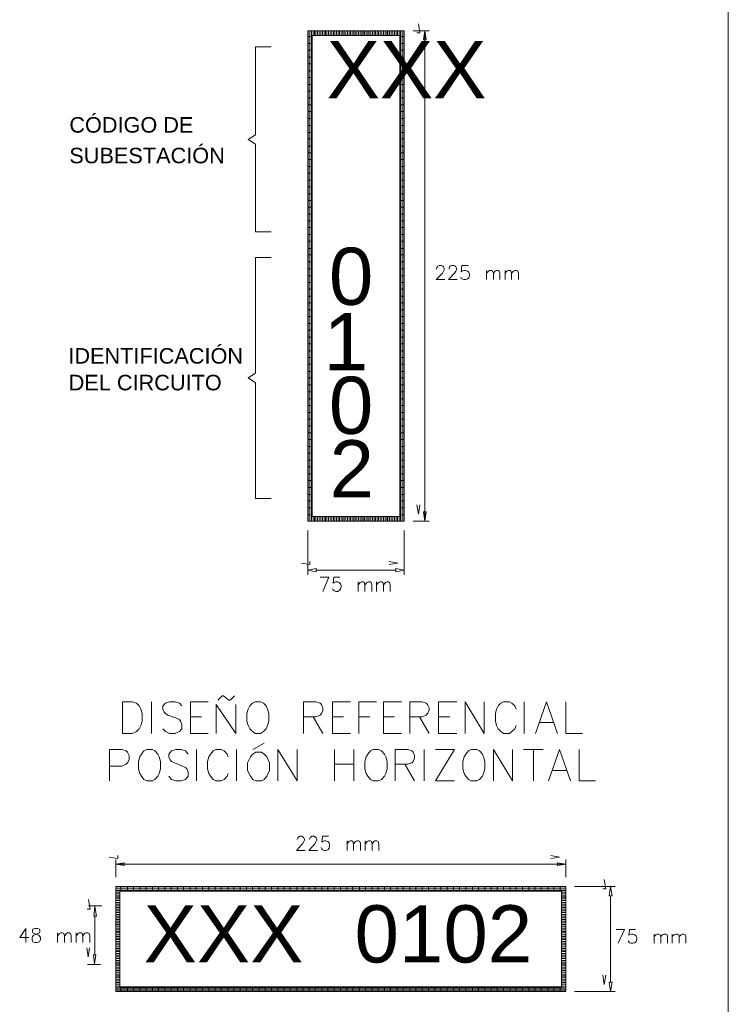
# Model space of a CAD drawing. Header units: millimetres. Extents: x 10 to 175, y 5 to 255.
# Tile 8 of 11: x 92 to 150, y 114 to 194. Entities that reach past the tile are written whole.
import ezdxf

# ---------------------------------------------------------------- set-up
doc = ezdxf.new("R2010")
doc.units = ezdxf.units.MM
doc.layers.add('DGE_SIMBOLOS', color=7, linetype='Continuous', lineweight=0)
doc.layers.add('DGE_TEXTOS', color=7, linetype='Continuous', lineweight=0)
doc.styles.add('DGE_ARIAL', font='arial.ttf')

msp = doc.modelspace()

# ---------------------------------------------------------------- linework, layer by layer
at = {"layer": 'DGE_SIMBOLOS'}
for points in [[(149.537, 246.0718), (149.537, 36.3991)], [(115.5125, 192.9659), (115.5125, 153.3008)], [(123.3104, 192.9659), (115.5125, 192.9659)], [(115.5386, 192.9659), (115.5386, 163.7402), (115.5386, 153.3008)], [(115.6701, 192.9659), (115.6701, 163.7402), (115.6701, 153.3008)], [(115.8012, 192.9659), (115.8012, 163.7402), (115.8012, 153.3008)], [(115.9327, 192.9659), (115.9327, 192.5904)], [(116.0631, 192.9659), (116.0631, 192.5904)], [(116.1682, 192.9659), (116.1682, 192.5904)], [(116.2996, 192.9659), (116.2996, 192.5904)], [(116.4308, 192.9659), (116.4308, 192.5904)], [(116.5623, 192.9659), (116.5623, 192.5904)], [(116.6934, 192.9659), (116.6934, 192.5904)], [(116.8249, 192.9659), (116.8249, 192.5904)], [(116.9299, 192.9659), (116.9299, 192.5904)], [(117.0614, 192.9659), (117.0614, 192.5904)], [(117.1925, 192.9659), (117.1925, 192.5904)], [(117.324, 192.9659), (117.324, 192.5904)], [(117.4551, 192.9659), (117.4551, 192.5904)], [(117.5866, 192.9659), (117.5866, 192.5904)], [(117.6916, 192.9659), (117.6916, 192.5904)], [(117.8231, 192.9659), (117.8231, 192.5904)], [(117.9542, 192.9659), (117.9542, 192.5904)], [(118.0857, 192.9659), (118.0857, 192.5904)], [(118.2162, 192.9659), (118.2162, 192.5904)], [(118.3473, 192.9659), (118.3473, 192.5904)], [(118.4527, 192.9659), (118.4527, 192.5904)], [(118.5838, 192.9659), (118.5838, 192.5904)], [(118.7153, 192.9659), (118.7153, 192.5904)], [(118.8464, 192.9659), (118.8464, 192.5904)], [(118.9779, 192.9659), (118.9779, 192.5904)], [(119.1094, 192.9659), (119.1094, 192.5904)], [(119.2405, 192.9659), (119.2405, 192.5904)], [(119.3456, 192.9659), (119.3456, 192.5904)], [(119.477, 192.9659), (119.477, 192.5904)], [(119.6085, 192.9659), (119.6085, 192.5904)], [(119.7396, 192.9659), (119.7396, 192.5904)], [(119.8711, 192.9659), (119.8711, 192.5904)], [(120.0026, 192.9659), (120.0026, 192.5904)], [(120.1076, 192.9659), (120.1076, 192.5904)], [(120.2388, 192.9659), (120.2388, 192.5904)], [(120.3692, 192.9659), (120.3692, 192.5904)], [(120.4743, 192.9659), (120.4743, 192.5904)], [(120.6057, 192.9659), (120.6057, 192.5904)], [(120.7369, 192.9659), (120.7369, 192.5904)], [(120.8683, 192.9659), (120.8683, 192.5904)], [(120.9995, 192.9659), (120.9995, 192.5904)], [(121.131, 192.9659), (121.131, 192.5904)], [(121.236, 192.9659), (121.236, 192.5904)], [(121.3675, 192.9659), (121.3675, 192.5904)], [(121.4986, 192.9659), (121.4986, 192.5904)], [(121.6301, 192.9659), (121.6301, 192.5904)], [(121.7615, 192.9659), (121.7615, 192.5904)], [(121.8927, 192.9659), (121.8927, 192.5904)], [(121.9977, 192.9659), (121.9977, 192.5904)], [(122.1292, 192.9659), (122.1292, 192.5904)], [(122.2607, 192.9659), (122.2607, 192.5904)], [(122.3918, 192.9659), (122.3918, 192.5904)], [(122.5223, 192.9659), (122.5223, 192.5904)], [(122.6537, 192.9659), (122.6537, 192.5904)], [(122.7588, 192.9659), (122.7588, 192.5904)], [(122.8899, 192.9659), (122.8899, 192.5904)], [(123.0214, 192.9659), (123.0214, 153.3008)], [(123.1529, 192.9659), (123.1529, 153.3008)], [(123.284, 192.9659), (123.284, 153.3008)], [(123.3104, 192.9659), (123.3104, 153.3008)], [(124.0237, 192.9659), (125.3374, 192.9659)], [(124.3394, 192.7955), (124.5704, 192.7955), (124.4653, 193.5356)], [(124.9904, 192.9659), (124.9904, 153.3008)], [(115.5125, 192.5108), (115.8537, 192.5108)], [(115.8537, 192.5904), (115.8537, 153.6763)], [(122.9689, 192.5904), (115.8537, 192.5904)], [(122.9689, 192.5904), (122.9689, 153.6763)], [(122.9689, 192.5108), (123.3104, 192.5108)], [(111.285, 191.6579), (111.285, 184.5504)], [(111.285, 191.6579), (112.5449, 191.6579)], [(115.5125, 191.9421), (115.8537, 191.9421)], [(115.5125, 191.3964), (115.8537, 191.3964)], [(122.9689, 191.9421), (123.3104, 191.9421)], [(122.9689, 191.3964), (123.3104, 191.3964)], [(115.5125, 190.828), (115.8537, 190.828)], [(122.9689, 190.828), (123.3104, 190.828)], [(115.5125, 190.2934), (115.8537, 190.2934)], [(115.5125, 189.7246), (115.8537, 189.7246)], [(122.9689, 190.2934), (123.3104, 190.2934)], [(122.9689, 189.7246), (123.3104, 189.7246)], [(115.5125, 189.1789), (115.8537, 189.1789)], [(122.9689, 189.1789), (123.3104, 189.1789)], [(115.5125, 188.6102), (115.8537, 188.6102)], [(115.5125, 188.0759), (115.8537, 188.0759)], [(122.9689, 188.6102), (123.3104, 188.6102)], [(122.9689, 188.0759), (123.3104, 188.0759)], [(115.5125, 187.5302), (115.8537, 187.5302)], [(122.9689, 187.5302), (123.3104, 187.5302)], [(115.5125, 186.9615), (115.8537, 186.9615)], [(115.5125, 186.4268), (115.8537, 186.4268)], [(122.9689, 186.9615), (123.3104, 186.9615)], [(122.9689, 186.4268), (123.3104, 186.4268)], [(115.5125, 185.8584), (115.8537, 185.8584)], [(122.9689, 185.8584), (123.3104, 185.8584)], [(115.5125, 185.3124), (115.8537, 185.3124)], [(122.9689, 185.3124), (123.3104, 185.3124)], [(110.6809, 184.1752), (111.285, 184.5504)], [(110.6809, 184.1752), (111.285, 183.777)], [(115.5125, 184.744), (115.8537, 184.744)], [(115.5125, 184.2093), (115.8537, 184.2093)], [(122.9689, 184.744), (123.3104, 184.744)], [(122.9689, 184.2093), (123.3104, 184.2093)], [(111.285, 183.777), (111.285, 176.704)], [(115.5125, 183.6406), (115.8537, 183.6406)], [(122.9689, 183.6406), (123.3104, 183.6406)], [(115.5125, 183.0949), (115.8537, 183.0949)], [(115.5125, 182.5606), (115.8537, 182.5606)], [(122.9689, 183.0949), (123.3104, 183.0949)], [(122.9689, 182.5606), (123.3104, 182.5606)], [(115.5125, 181.9919), (115.8537, 181.9919)], [(122.9689, 181.9919), (123.3104, 181.9919)], [(115.5125, 181.4462), (115.8537, 181.4462)], [(115.5125, 180.8775), (115.8537, 180.8775)], [(122.9689, 181.4462), (123.3104, 181.4462)], [(122.9689, 180.8775), (123.3104, 180.8775)], [(115.5125, 180.3432), (115.8537, 180.3432)], [(122.9689, 180.3432), (123.3104, 180.3432)], [(115.5125, 179.7744), (115.8537, 179.7744)], [(115.5125, 179.2284), (115.8537, 179.2284)], [(122.9689, 179.7744), (123.3104, 179.7744)], [(122.9689, 179.2284), (123.3104, 179.2284)], [(115.5125, 178.6941), (115.8537, 178.6941)], [(122.9689, 178.6941), (123.3104, 178.6941)], [(115.5125, 178.1253), (115.8537, 178.1253)], [(122.9689, 178.1253), (123.3104, 178.1253)], [(115.5125, 177.5797), (115.8537, 177.5797)], [(115.5125, 177.0454), (115.8537, 177.0454)], [(122.9689, 177.5797), (123.3104, 177.5797)], [(122.9689, 177.0454), (123.3104, 177.0454)], [(111.285, 176.704), (112.5449, 176.704)], [(115.5125, 176.4766), (115.8537, 176.4766)], [(122.9689, 176.4766), (123.3104, 176.4766)], [(115.5125, 175.9306), (115.8537, 175.9306)], [(115.5125, 175.3622), (115.8537, 175.3622)], [(122.9689, 175.9306), (123.3104, 175.9306)], [(122.9689, 175.3622), (123.3104, 175.3622)], [(111.285, 174.6229), (111.285, 165.2752)], [(111.285, 174.6229), (112.5449, 174.6229)], [(115.5125, 174.8276), (115.8537, 174.8276)], [(122.9689, 174.8276), (123.3104, 174.8276)], [(115.5125, 174.2592), (115.8537, 174.2592)], [(115.5125, 173.7131), (115.8537, 173.7131)], [(122.9689, 174.2592), (123.3104, 174.2592)], [(122.9689, 173.7131), (123.3104, 173.7131)], [(125.9362, 173.6904), (125.9362, 173.7472), (126.0097, 173.8609), (126.0412, 173.9178), (126.1463, 173.9746), (126.3252, 173.9746), (126.4302, 173.9178), (126.4827, 173.8609), (126.5352, 173.7472), (126.5352, 173.6336), (126.4827, 173.5199), (126.4092, 173.3494), (125.9046, 172.8374), (126.5878, 172.8374)], [(126.9554, 173.6904), (126.9554, 173.7472), (126.9869, 173.8609), (127.0395, 173.9178), (127.1445, 173.9746), (127.3549, 173.9746), (127.4285, 173.9178), (127.481, 173.8609), (127.5335, 173.7472), (127.5335, 173.6336), (127.481, 173.5199), (127.3759, 173.3494), (126.8819, 172.8374), (127.586, 172.8374)], [(128.4792, 173.9746), (127.9852, 173.9746), (127.9327, 173.463), (127.9852, 173.5199), (128.1427, 173.5767), (128.3007, 173.5767), (128.4267, 173.5199), (128.5317, 173.4289), (128.5843, 173.2584), (128.5843, 173.1447), (128.5317, 172.9742), (128.4267, 172.8943), (128.3007, 172.8374), (128.1427, 172.8374), (127.9852, 172.8943), (127.9327, 172.917), (127.8801, 173.0307)], [(115.5125, 173.1447), (115.8537, 173.1447)], [(122.9689, 173.1447), (123.3104, 173.1447)], [(129.9817, 173.5767), (129.9817, 172.8374)], [(129.9817, 173.3494), (130.1392, 173.5199), (130.2131, 173.5767), (130.3707, 173.5767), (130.4547, 173.5199), (130.5282, 173.3494), (130.5282, 172.8374)], [(130.5282, 173.3494), (130.6648, 173.5199), (130.7698, 173.5767), (130.9274, 173.5767), (131.0009, 173.5199), (131.0535, 173.3494), (131.0535, 172.8374)], [(131.474, 173.5767), (131.474, 172.8374)], [(131.474, 173.3494), (131.6105, 173.5199), (131.7156, 173.5767), (131.8731, 173.5767), (131.9467, 173.5199), (131.9992, 173.3494), (131.9992, 172.8374)], [(131.9992, 173.3494), (132.1571, 173.5199), (132.2621, 173.5767), (132.3987, 173.5767), (132.5037, 173.5199), (132.5562, 173.3494), (132.5562, 172.8374)], [(115.5125, 172.6101), (115.8537, 172.6101)], [(115.5125, 172.0644), (115.8537, 172.0644)], [(122.9689, 172.6101), (123.3104, 172.6101)], [(122.9689, 172.0644), (123.3104, 172.0644)], [(115.5125, 171.4957), (115.8537, 171.4957)], [(122.9689, 171.4957), (123.3104, 171.4957)], [(115.5125, 170.9614), (115.8537, 170.9614)], [(122.9689, 170.9614), (123.3104, 170.9614)], [(115.5125, 170.3926), (115.8537, 170.3926)], [(115.5125, 169.847), (115.8537, 169.847)], [(122.9689, 170.3926), (123.3104, 170.3926)], [(122.9689, 169.847), (123.3104, 169.847)], [(115.5125, 169.2782), (115.8537, 169.2782)], [(122.9689, 169.2782), (123.3104, 169.2782)], [(115.5125, 168.7439), (115.8537, 168.7439)], [(115.5125, 168.1751), (115.8537, 168.1751)], [(122.9689, 168.7439), (123.3104, 168.7439)], [(122.9689, 168.1751), (123.3104, 168.1751)], [(115.5125, 167.6295), (115.8537, 167.6295)], [(122.9689, 167.6295), (123.3104, 167.6295)], [(115.5125, 167.0607), (115.8537, 167.0607)], [(115.5125, 166.5264), (115.8537, 166.5264)], [(122.9689, 167.0607), (123.3104, 167.0607)], [(122.9689, 166.5264), (123.3104, 166.5264)], [(115.5125, 165.9804), (115.8537, 165.9804)], [(122.9689, 165.9804), (123.3104, 165.9804)], [(110.6809, 164.8774), (111.285, 165.2752)], [(110.6809, 164.8774), (111.285, 164.4791)], [(115.5125, 165.4117), (115.8537, 165.4117)], [(115.5125, 164.8774), (115.8537, 164.8774)], [(122.9689, 165.4117), (123.3104, 165.4117)], [(122.9689, 164.8774), (123.3104, 164.8774)], [(111.285, 164.4795), (111.285, 155.1204)], [(115.5125, 164.3086), (115.8537, 164.3086)], [(122.9689, 164.3086), (123.3104, 164.3086)], [(115.5125, 163.7629), (115.8537, 163.7629)], [(122.9689, 163.7629), (123.3104, 163.7629)], [(115.5125, 163.1942), (115.8537, 163.1942)], [(115.5125, 162.6599), (115.8537, 162.6599)], [(122.9689, 163.1942), (123.3104, 163.1942)], [(122.9689, 162.6599), (123.3104, 162.6599)], [(115.5125, 162.0911), (115.8537, 162.0911)], [(122.9689, 162.0911), (123.3104, 162.0911)], [(115.5125, 161.5455), (115.8537, 161.5455)], [(115.5125, 161.0112), (115.8537, 161.0112)], [(122.9689, 161.5455), (123.3104, 161.5455)], [(122.9689, 161.0112), (123.3104, 161.0112)], [(115.5125, 160.4424), (115.8537, 160.4424)], [(122.9689, 160.4424), (123.3104, 160.4424)], [(115.5125, 159.8968), (115.8537, 159.8968)], [(115.5125, 159.328), (115.8537, 159.328)], [(122.9689, 159.8968), (123.3104, 159.8968)], [(122.9689, 159.328), (123.3104, 159.328)], [(115.5125, 158.7934), (115.8537, 158.7934)], [(122.9689, 158.7934), (123.3104, 158.7934)], [(115.5125, 158.225), (115.8537, 158.225)], [(122.9689, 158.225), (123.3104, 158.225)], [(115.5125, 157.6789), (115.8537, 157.6789)], [(115.5125, 157.1105), (115.8537, 157.1105)], [(122.9689, 157.6789), (123.3104, 157.6789)], [(122.9689, 157.1105), (123.3104, 157.1105)], [(115.5125, 156.5759), (115.8537, 156.5759)], [(122.9689, 156.5759), (123.3104, 156.5759)], [(115.5125, 156.0075), (115.8537, 156.0075)], [(115.5125, 155.4615), (115.8537, 155.4615)], [(122.9689, 156.0075), (123.3104, 156.0075)], [(122.9689, 155.4615), (123.3104, 155.4615)], [(111.285, 155.1204), (112.5449, 155.1204)], [(115.5125, 154.9272), (115.8537, 154.9272)], [(122.9689, 154.9272), (123.3104, 154.9272)], [(124.3394, 154.6091), (124.4653, 153.8697), (124.5704, 154.6091)], [(115.5125, 154.3584), (115.8537, 154.3584)], [(115.5125, 153.8128), (115.8537, 153.8128)], [(122.9689, 154.3584), (123.3104, 154.3584)], [(122.9689, 153.8128), (123.3104, 153.8128)], [(123.3104, 153.3008), (115.5125, 153.3008)], [(122.9689, 153.6763), (115.8537, 153.6763)], [(115.9327, 153.6763), (115.9327, 153.3008)], [(116.0631, 153.6763), (116.0631, 153.3008)], [(116.1682, 153.6763), (116.1682, 153.3008)], [(116.2996, 153.6763), (116.2996, 153.3008)], [(116.4308, 153.6763), (116.4308, 153.3008)], [(116.5623, 153.6763), (116.5623, 153.3008)], [(116.6934, 153.6763), (116.6934, 153.3008)], [(116.8249, 153.6763), (116.8249, 153.3008)], [(116.9299, 153.6763), (116.9299, 153.3008)], [(117.0614, 153.6763), (117.0614, 153.3008)], [(117.1925, 153.6763), (117.1925, 153.3008)], [(117.324, 153.6763), (117.324, 153.3008)], [(117.4551, 153.6763), (117.4551, 153.3008)], [(117.5866, 153.6763), (117.5866, 153.3008)], [(117.6916, 153.6763), (117.6916, 153.3008)], [(117.8231, 153.6763), (117.8231, 153.3008)], [(117.9542, 153.6763), (117.9542, 153.3008)], [(118.0857, 153.6763), (118.0857, 153.3008)], [(118.2162, 153.6763), (118.2162, 153.3008)], [(118.3473, 153.6763), (118.3473, 153.3008)], [(118.4527, 153.6763), (118.4527, 153.3008)], [(118.5838, 153.6763), (118.5838, 153.3008)], [(118.7153, 153.6763), (118.7153, 153.3008)], [(118.8464, 153.6763), (118.8464, 153.3008)], [(118.9779, 153.6763), (118.9779, 153.3008)], [(119.1094, 153.6763), (119.1094, 153.3008)], [(119.2405, 153.6763), (119.2405, 153.3008)], [(119.3456, 153.6763), (119.3456, 153.3008)], [(119.477, 153.6763), (119.477, 153.3008)], [(119.6085, 153.6763), (119.6085, 153.3008)], [(119.7396, 153.6763), (119.7396, 153.3008)], [(119.8711, 153.6763), (119.8711, 153.3008)], [(120.0026, 153.6763), (120.0026, 153.3008)], [(120.1076, 153.6763), (120.1076, 153.3008)], [(120.2388, 153.6763), (120.2388, 153.3008)], [(120.3692, 153.6763), (120.3692, 153.3008)], [(120.4743, 153.6763), (120.4743, 153.3008)], [(120.6057, 153.6763), (120.6057, 153.3008)], [(120.7369, 153.6763), (120.7369, 153.3008)], [(120.8683, 153.6763), (120.8683, 153.3008)], [(120.9995, 153.6763), (120.9995, 153.3008)], [(121.131, 153.6763), (121.131, 153.3008)], [(121.236, 153.6763), (121.236, 153.3008)], [(121.3675, 153.6763), (121.3675, 153.3008)], [(121.4986, 153.6763), (121.4986, 153.3008)], [(121.6301, 153.6763), (121.6301, 153.3008)], [(121.7615, 153.6763), (121.7615, 153.3008)], [(121.8927, 153.6763), (121.8927, 153.3008)], [(121.9977, 153.6763), (121.9977, 153.3008)], [(122.1292, 153.6763), (122.1292, 153.3008)], [(122.2607, 153.6763), (122.2607, 153.3008)], [(122.3918, 153.6763), (122.3918, 153.3008)], [(122.5223, 153.6763), (122.5223, 153.3008)], [(122.6537, 153.6763), (122.6537, 153.3008)], [(122.7588, 153.6763), (122.7588, 153.3008)], [(122.8899, 153.6763), (122.8899, 153.3008)], [(124.0237, 153.3008), (125.3374, 153.3008)], [(115.5125, 152.5392), (115.5125, 148.9569)], [(123.3104, 152.5392), (123.3104, 148.9569)], [(114.9872, 149.8896), (115.6702, 149.776), (115.6702, 150.0388)], [(122.1027, 149.7764), (122.7847, 149.89), (122.1027, 150.0378)], [(122.6273, 149.321), (116.1943, 149.321)], [(116.5097, 148.7522), (117.2189, 148.7522)], [(117.2189, 148.7522), (116.7198, 147.6151)], [(118.1121, 148.7522), (117.613, 148.7522), (117.5605, 148.2748), (117.613, 148.3316), (117.7706, 148.3885), (117.9281, 148.3885), (118.0596, 148.3316), (118.1637, 148.2121), (118.2162, 148.0698), (118.2162, 147.9561), (118.1637, 147.7856), (118.0596, 147.6719), (117.9281, 147.6151), (117.7706, 147.6151), (117.613, 147.6719), (117.5605, 147.7288), (117.508, 147.8424)], [(119.5821, 148.3885), (119.5821, 147.6151)], [(119.5821, 148.1552), (119.7396, 148.3316), (119.8447, 148.3885), (120.0026, 148.3885), (120.0812, 148.3316), (120.1337, 148.1552), (120.1337, 147.6151)], [(120.1337, 148.1552), (120.2903, 148.3316), (120.3953, 148.3885), (120.5532, 148.3885), (120.6318, 148.3316), (120.6844, 148.1552), (120.6844, 147.6151)], [(121.0784, 148.3885), (121.0784, 147.6151)], [(121.0784, 148.1552), (121.236, 148.3316), (121.341, 148.3885), (121.4986, 148.3885), (121.5775, 148.3316), (121.6301, 148.1552), (121.6301, 147.6151)], [(121.6301, 148.1552), (121.7876, 148.3316), (121.8927, 148.3885), (122.0506, 148.3885), (122.1292, 148.3316), (122.1817, 148.1552), (122.1817, 147.6151)], [(102.8568, 136.1295), (102.8568, 138.688)], [(105.325, 138.347), (105.1149, 138.5743), (104.7734, 138.6884), (104.3268, 138.6884), (103.9852, 138.5743), (103.7751, 138.347), (103.7751, 138.0914), (103.8802, 137.8354), (103.9852, 137.7217), (104.1953, 137.6081), (104.8784, 137.3521), (105.1149, 137.2384), (105.22, 137.1247), (105.325, 136.8688), (105.325, 136.4991), (105.1149, 136.2718), (104.7734, 136.1295), (104.3268, 136.1295), (103.9852, 136.2718), (103.7751, 136.4991)], [(106.0068, 136.1295), (106.0068, 138.688), (107.452, 138.688)], [(108.2388, 138.802), (108.5803, 139.1717), (108.6854, 139.1717), (109.132, 138.802), (109.237, 138.802), (109.5786, 139.1717)], [(115.1709, 136.1295), (115.1709, 138.688), (116.1682, 138.688), (116.5097, 138.5743), (116.6148, 138.4606), (116.7198, 138.205), (116.7198, 137.9773), (116.6148, 137.7217), (116.5097, 137.6077), (116.1682, 137.4658), (115.1709, 137.4658)], [(117.508, 136.1295), (117.508, 138.688), (118.9518, 138.688)], [(119.6346, 136.1295), (119.6346, 138.688), (121.0784, 138.688)], [(121.6301, 136.1295), (121.6301, 138.688), (123.1, 138.688)], [(123.757, 136.1295), (123.757, 138.688), (124.7593, 138.688), (125.0955, 138.5743), (125.2005, 138.4606), (125.3374, 138.205), (125.3374, 137.9773), (125.2005, 137.7217), (125.0955, 137.6077), (124.7593, 137.4658), (123.757, 137.4658)], [(126.0941, 136.1295), (126.0941, 138.688), (127.565, 138.688)], [(128.2481, 136.1295), (128.2481, 138.688), (129.7926, 136.1295), (129.7926, 138.688)], [(132.3672, 138.0914), (132.2621, 138.347), (132.0307, 138.5747), (131.8206, 138.6884), (131.3479, 138.6884), (131.1375, 138.5747), (130.9274, 138.347), (130.7909, 138.0914), (130.6858, 137.7217), (130.6858, 137.1247), (130.7909, 136.7551), (130.9274, 136.4991), (131.1375, 136.2718), (131.3479, 136.1295), (131.8206, 136.1295), (132.0307, 136.2718), (132.2621, 136.4991), (132.3672, 136.7551)], [(133.0293, 136.1295), (133.0293, 138.688)], [(133.9222, 136.1295), (134.8364, 138.688), (135.7086, 136.1295)], [(136.3812, 138.688), (136.3812, 136.1295), (137.7261, 136.1295)], [(108.1076, 136.1295), (108.1076, 138.4606), (109.6826, 136.1295), (109.6826, 138.4606)], [(106.0068, 137.4658), (106.9003, 137.4658)], [(115.9327, 137.4658), (116.7198, 136.1295)], [(117.508, 137.4658), (118.4002, 137.4658)], [(119.6346, 137.4658), (120.5268, 137.4658)], [(121.6301, 137.4658), (122.5223, 137.4658)], [(124.5493, 137.4658), (125.3374, 136.1295)], [(126.0941, 137.4658), (127.0079, 137.4658)], [(134.2586, 137.011), (135.3934, 137.011)], [(106.0068, 136.1295), (107.452, 136.1295)], [(117.508, 136.1295), (118.9518, 136.1295)], [(121.6301, 136.1295), (123.1, 136.1295)], [(126.0941, 136.1295), (127.565, 136.1295)], [(99.469, 132.2916), (99.469, 134.8218), (100.4673, 134.8218), (100.8088, 134.7081), (100.9135, 134.5945), (101.045, 134.3385), (101.045, 133.9975), (100.9135, 133.7415), (100.8088, 133.6278), (100.4673, 133.4855), (99.469, 133.4855)], [(105.8231, 134.4522), (105.613, 134.7081), (105.2725, 134.8218), (104.8259, 134.8218), (104.4843, 134.7081), (104.2742, 134.4522), (104.2742, 134.2248), (104.3793, 133.9975), (104.4843, 133.8552), (104.7208, 133.7415), (105.3765, 133.4855), (105.613, 133.3719), (105.7181, 133.2582), (105.8231, 133.0022), (105.8231, 132.6612), (105.613, 132.4056), (105.2725, 132.2916), (104.8259, 132.2916), (104.4843, 132.4056), (104.2742, 132.6612)], [(106.5059, 132.2916), (106.5059, 134.8218)], [(109.0534, 134.2248), (108.9744, 134.4522), (108.7379, 134.7081), (108.5014, 134.8218), (108.0551, 134.8218), (107.8447, 134.7081), (107.6346, 134.4522), (107.5031, 134.2248), (107.3995, 133.8552), (107.3995, 133.2582), (107.5031, 132.8886), (107.6346, 132.6612), (107.8447, 132.4056), (108.0551, 132.2916), (108.5014, 132.2916), (108.7379, 132.4056), (108.9744, 132.6612), (109.0534, 132.8886)], [(109.7351, 132.2916), (109.7351, 134.8218)], [(111.0749, 134.8218), (111.9671, 135.3337)], [(113.0965, 132.2916), (113.0965, 134.8218), (114.6454, 132.2916), (114.6454, 134.8218)], [(117.6655, 132.2916), (117.6655, 134.8218)], [(119.2405, 134.8218), (119.2405, 132.2916)], [(122.5748, 132.2916), (122.5748, 134.8218), (123.5991, 134.8218), (123.9397, 134.7081), (124.0447, 134.5945), (124.1498, 134.3385), (124.1498, 134.1111), (124.0447, 133.8552), (123.9397, 133.7415), (123.5991, 133.6278), (122.5748, 133.6278)], [(124.9379, 132.2916), (124.9379, 134.8218)], [(125.8311, 134.8218), (127.3759, 134.8218), (125.8311, 132.2916), (127.3759, 132.2916)], [(130.5282, 132.2916), (130.5282, 134.8218), (132.0836, 132.2916), (132.0836, 134.8218)], [(132.9764, 134.8218), (134.5527, 134.8218)], [(133.7646, 134.8218), (133.7646, 132.2916)], [(134.9939, 132.2916), (135.8871, 134.8218), (136.7803, 132.2916)], [(137.4635, 134.8218), (137.4635, 132.2916), (138.7978, 132.2916)], [(117.6655, 133.6278), (119.2405, 133.6278)], [(123.3629, 133.6278), (124.1498, 132.2916)], [(135.3094, 133.1159), (136.4337, 133.1159)], [(114.6454, 127.5442), (114.6454, 127.5724), (114.6982, 127.6861), (114.7504, 127.7429), (114.8555, 127.7998), (115.0395, 127.7998), (115.1445, 127.7429), (115.1974, 127.6861), (115.2496, 127.5724), (115.2496, 127.487), (115.1974, 127.3733), (115.092, 127.2028), (114.5929, 126.6626), (115.3021, 126.6626)], [(115.6436, 127.5442), (115.6436, 127.5724), (115.6965, 127.6861), (115.7487, 127.7429), (115.8276, 127.7998), (116.0367, 127.7998), (116.1417, 127.7429), (116.1943, 127.6861), (116.2468, 127.5724), (116.2468, 127.487), (116.1943, 127.3733), (116.0892, 127.2028), (115.5911, 126.6626), (116.2996, 126.6626)], [(117.1925, 127.7998), (116.6934, 127.7998), (116.6409, 127.3165), (116.6934, 127.3733), (116.8513, 127.4301), (116.9824, 127.4301), (117.14, 127.3733), (117.245, 127.2596), (117.2715, 127.0891), (117.2715, 126.9754), (117.245, 126.8331), (117.14, 126.7195), (116.9824, 126.6626), (116.8513, 126.6626), (116.6934, 126.7195), (116.6409, 126.7763), (116.5883, 126.89)], [(118.6889, 127.4301), (118.6889, 126.6626)], [(118.6889, 127.2028), (118.8203, 127.3733), (118.9254, 127.4301), (119.083, 127.4301), (119.1619, 127.3733), (119.2144, 127.2028), (119.2144, 126.6626)], [(119.2144, 127.2028), (119.372, 127.3733), (119.477, 127.4301), (119.6085, 127.4301), (119.7135, 127.3733), (119.7661, 127.2028), (119.7661, 126.6626)], [(120.1602, 127.4301), (120.1602, 126.6626)], [(120.1602, 127.2028), (120.3167, 127.3733), (120.4217, 127.4301), (120.5532, 127.4301), (120.6583, 127.3733), (120.7104, 127.2028), (120.7104, 126.6626)], [(120.7104, 127.2028), (120.8419, 127.3733), (120.947, 127.4301), (121.1049, 127.4301), (121.2096, 127.3733), (121.2624, 127.2028), (121.2624, 126.6626)], [(99.4424, 126.123), (100.1254, 126.0091), (100.1254, 126.2366)], [(99.9682, 124.502), (99.9682, 125.9233)], [(135.1827, 126.0094), (135.8667, 126.123), (135.1827, 126.2366)], [(136.3812, 124.502), (136.3812, 125.9233)], [(99.9682, 125.5537), (136.3812, 125.5537)], [(139.3762, 123.5643), (139.6178, 123.5643), (139.4813, 124.3034)], [(99.9682, 123.7345), (136.3812, 123.7345)], [(99.9682, 123.7345), (99.9682, 115.2339)], [(99.9682, 123.7059), (136.3812, 123.7059)], [(99.9682, 123.564), (136.3812, 123.564)], [(100.3883, 123.3648), (100.3883, 123.7345)], [(100.9135, 123.3648), (100.9135, 123.7345)], [(101.412, 123.3648), (101.412, 123.7345)], [(101.9111, 123.3648), (101.9111, 123.7345)], [(102.4363, 123.3648), (102.4363, 123.7345)], [(102.9355, 123.3648), (102.9355, 123.7345)], [(103.4336, 123.3648), (103.4336, 123.7345)], [(103.9327, 123.3648), (103.9327, 123.7345)], [(104.4579, 123.3648), (104.4579, 123.7345)], [(104.957, 123.3648), (104.957, 123.7345)], [(105.4555, 123.3648), (105.4555, 123.7345)], [(105.9807, 123.3648), (105.9807, 123.7345)], [(106.4798, 123.3648), (106.4798, 123.7345)], [(106.9789, 123.3648), (106.9789, 123.7345)], [(107.5031, 123.3648), (107.5031, 123.7345)], [(108.0023, 123.3648), (108.0023, 123.7345)], [(108.5017, 123.3648), (108.5017, 123.7345)], [(109.0269, 123.3648), (109.0269, 123.7345)], [(109.5261, 123.3648), (109.5261, 123.7345)], [(110.0503, 123.3648), (110.0503, 123.7345)], [(110.5494, 123.3648), (110.5494, 123.7345)], [(111.0485, 123.3648), (111.0485, 123.7345)], [(111.5741, 123.3648), (111.5741, 123.7345)], [(112.0722, 123.3648), (112.0722, 123.7345)], [(112.5713, 123.3648), (112.5713, 123.7345)], [(113.0965, 123.3648), (113.0965, 123.7345)], [(113.5956, 123.3648), (113.5956, 123.7345)], [(114.0937, 123.3648), (114.0937, 123.7345)], [(114.6193, 123.3648), (114.6193, 123.7345)], [(115.1184, 123.3648), (115.1184, 123.7345)], [(115.6175, 123.3648), (115.6175, 123.7345)], [(116.1157, 123.3648), (116.1157, 123.7345)], [(116.6409, 123.3648), (116.6409, 123.7345)], [(117.14, 123.3648), (117.14, 123.7345)], [(117.6391, 123.3648), (117.6391, 123.7345)], [(118.1637, 123.3648), (118.1637, 123.7345)], [(118.6628, 123.3648), (118.6628, 123.7345)], [(119.1619, 123.3648), (119.1619, 123.7345)], [(119.6871, 123.3648), (119.6871, 123.7345)], [(120.1862, 123.3648), (120.1862, 123.7345)], [(120.6844, 123.3648), (120.6844, 123.7345)], [(121.2096, 123.3648), (121.2096, 123.7345)], [(121.709, 123.3648), (121.709, 123.7345)], [(122.2082, 123.3648), (122.2082, 123.7345)], [(122.7324, 123.3648), (122.7324, 123.7345)], [(123.2315, 123.3648), (123.2315, 123.7345)], [(123.757, 123.3648), (123.757, 123.7345)], [(124.2551, 123.3648), (124.2551, 123.7345)], [(124.7593, 123.3648), (124.7593, 123.7345)], [(125.2846, 123.3648), (125.2846, 123.7345)], [(125.7786, 123.3648), (125.7786, 123.7345)], [(126.2726, 123.3648), (126.2726, 123.7345)], [(126.7979, 123.3648), (126.7979, 123.7345)], [(127.3024, 123.3648), (127.3024, 123.7345)], [(127.7961, 123.3648), (127.7961, 123.7345)], [(128.3007, 123.3648), (128.3007, 123.7345)], [(128.8259, 123.3648), (128.8259, 123.7345)], [(129.3199, 123.3648), (129.3199, 123.7345)], [(129.8241, 123.3648), (129.8241, 123.7345)], [(130.3497, 123.3648), (130.3497, 123.7345)], [(130.8434, 123.3648), (130.8434, 123.7345)], [(131.3479, 123.3648), (131.3479, 123.7345)], [(131.8731, 123.3648), (131.8731, 123.7345)], [(132.3672, 123.3648), (132.3672, 123.7345)], [(132.8714, 123.3648), (132.8714, 123.7345)], [(133.3969, 123.3648), (133.3969, 123.7345)], [(133.8906, 123.3648), (133.8906, 123.7345)], [(134.3952, 123.3648), (134.3952, 123.7345)], [(134.9204, 123.3648), (134.9204, 123.7345)], [(135.4144, 123.3648), (135.4144, 123.7345)], [(135.94, 123.3648), (135.94, 123.7345)], [(136.3812, 123.7345), (136.3812, 115.2339)], [(137.0955, 123.7345), (140.3742, 123.7345)], [(97.657, 121.9154), (97.8934, 121.9154), (97.7632, 122.6831)], [(99.9682, 123.4217), (136.3812, 123.4217)], [(99.9682, 123.2794), (100.3097, 123.2794)], [(99.9682, 123.1375), (100.3097, 123.1375)], [(99.9682, 122.9952), (100.3097, 122.9952)], [(99.9682, 122.8815), (100.3097, 122.8815)], [(99.9682, 122.7392), (100.3097, 122.7392)], [(100.3097, 123.3648), (136.0447, 123.3648)], [(100.3097, 123.3648), (100.3097, 115.6321)], [(136.0447, 123.3648), (136.0447, 115.6321)], [(136.0447, 123.2794), (136.3812, 123.2794)], [(136.0447, 123.1375), (136.3812, 123.1375)], [(136.0447, 122.9952), (136.3812, 122.9952)], [(136.0447, 122.8815), (136.3812, 122.8815)], [(136.0447, 122.7392), (136.3812, 122.7392)], [(140.0062, 122.9952), (140.0062, 116.0018)], [(98.8394, 122.1708), (97.7622, 122.1708)], [(99.9682, 122.5973), (100.3097, 122.5973)], [(99.9682, 122.455), (100.3097, 122.455)], [(99.9682, 122.3131), (100.3097, 122.3131)], [(99.9682, 122.1708), (100.3097, 122.1708)], [(99.9682, 122.0286), (100.3097, 122.0286)], [(99.9682, 121.9149), (100.3097, 121.9149)], [(136.0447, 122.5973), (136.3812, 122.5973)], [(136.0447, 122.455), (136.3812, 122.455)], [(136.0447, 122.3131), (136.3812, 122.3131)], [(136.0447, 122.1708), (136.3812, 122.1708)], [(136.0447, 122.0286), (136.3812, 122.0286)], [(136.0447, 121.9149), (136.3812, 121.9149)], [(98.2878, 121.3461), (98.2878, 118.2189)], [(99.9682, 121.7726), (100.3097, 121.7726)], [(99.9682, 121.6303), (100.3097, 121.6303)], [(99.9682, 121.4884), (100.3097, 121.4884)], [(99.9682, 121.3461), (100.3097, 121.3461)], [(99.9682, 121.2042), (100.3097, 121.2042)], [(136.0447, 121.7726), (136.3812, 121.7726)], [(136.0447, 121.6303), (136.3812, 121.6303)], [(136.0447, 121.4884), (136.3812, 121.4884)], [(136.0447, 121.3461), (136.3812, 121.3461)], [(136.0447, 121.2042), (136.3812, 121.2042)], [(92.6944, 120.3513), (92.1963, 119.612), (92.9309, 119.612)], [(92.6944, 120.3513), (92.6944, 119.2141)], [(99.9682, 121.0619), (100.3097, 121.0619)], [(99.9682, 120.9482), (100.3097, 120.9482)], [(99.9682, 120.806), (100.3097, 120.806)], [(99.9682, 120.6641), (100.3097, 120.6641)], [(99.9682, 120.5218), (100.3097, 120.5218)], [(99.9682, 120.3799), (100.3097, 120.3799)], [(136.0447, 121.0619), (136.3812, 121.0619)], [(136.0447, 120.9482), (136.3812, 120.9482)], [(136.0447, 120.806), (136.3812, 120.806)], [(136.0447, 120.6641), (136.3812, 120.6641)], [(136.0447, 120.5218), (136.3812, 120.5218)], [(136.0447, 120.3799), (136.3812, 120.3799)], [(95.268, 119.9816), (95.268, 119.2141)], [(95.268, 119.7543), (95.4255, 119.9248), (95.5306, 119.9816), (95.6617, 119.9816), (95.7671, 119.9248), (95.8196, 119.7543), (95.8196, 119.2141)], [(95.8196, 119.7543), (95.9772, 119.9248), (96.0562, 119.9816), (96.2137, 119.9816), (96.3188, 119.9248), (96.3713, 119.7543), (96.3713, 119.2141)], [(96.7654, 119.9816), (96.7654, 119.2141)], [(96.7654, 119.7543), (96.9219, 119.9248), (97.0005, 119.9816), (97.1584, 119.9816), (97.2631, 119.9248), (97.3156, 119.7543), (97.3156, 119.2141)], [(97.316, 119.7543), (97.4471, 119.9248), (97.5522, 119.9816), (97.7101, 119.9816), (97.8151, 119.9248), (97.8676, 119.7543), (97.8676, 119.2141)], [(99.9682, 120.2376), (100.3097, 120.2376)], [(99.9682, 120.0953), (100.3097, 120.0953)], [(99.9682, 119.9816), (100.3097, 119.9816)], [(99.9682, 119.8393), (100.3097, 119.8393)], [(99.9682, 119.6974), (100.3097, 119.6974)], [(99.9682, 119.5551), (100.3097, 119.5551)], [(136.0447, 120.2376), (136.3812, 120.2376)], [(136.0447, 120.0953), (136.3812, 120.0953)], [(136.0447, 119.9816), (136.3812, 119.9816)], [(136.0447, 119.8393), (136.3812, 119.8393)], [(136.0447, 119.6974), (136.3812, 119.6974)], [(136.0447, 119.5551), (136.3812, 119.5551)], [(140.4582, 120.2658), (141.1413, 120.2658)], [(141.1413, 120.2658), (140.6368, 119.1573)], [(142.0342, 120.2658), (141.53, 120.2658), (141.4775, 119.8111), (141.53, 119.8393), (141.6875, 119.8962), (141.8241, 119.8962), (141.982, 119.8393), (142.0867, 119.7256), (142.1396, 119.5834), (142.1396, 119.4697), (142.0867, 119.2992), (141.982, 119.1855), (141.8241, 119.1573), (141.6875, 119.1573), (141.53, 119.1855), (141.4775, 119.2709), (141.4249, 119.356)], [(143.5265, 119.8965), (143.5265, 119.1573)], [(143.5265, 119.6974), (143.663, 119.8393), (143.7681, 119.8962), (143.926, 119.8962), (144.0307, 119.8393), (144.0832, 119.6974), (144.0832, 119.1573)], [(144.0832, 119.6974), (144.2096, 119.8393), (144.3147, 119.8962), (144.4722, 119.8962), (144.5773, 119.8393), (144.6088, 119.6974), (144.6088, 119.1573)], [(144.9974, 119.8965), (144.9974, 119.1573)], [(144.9974, 119.6974), (145.1553, 119.8393), (145.2604, 119.8962), (145.4179, 119.8962), (145.523, 119.8393), (145.5545, 119.6974), (145.5545, 119.1573)], [(145.5545, 119.6974), (145.712, 119.8393), (145.8171, 119.8962), (145.9431, 119.8962), (146.0485, 119.8393), (146.1011, 119.6974), (146.1011, 119.1573)], [(97.6312, 118.7877), (97.7364, 118.0486), (97.8415, 118.7877)], [(99.9682, 119.4415), (100.3097, 119.4415)], [(99.9682, 119.2995), (100.3097, 119.2995)], [(99.9682, 119.1573), (100.3097, 119.1573)], [(99.9682, 119.015), (100.3097, 119.015)], [(99.9682, 118.8731), (100.3097, 118.8731)], [(99.9682, 118.7308), (100.3097, 118.7308)], [(136.0447, 119.4415), (136.3812, 119.4415)], [(136.0447, 119.2995), (136.3812, 119.2995)], [(136.0447, 119.1573), (136.3812, 119.1573)], [(136.0447, 119.015), (136.3812, 119.015)], [(136.0447, 118.8731), (136.3812, 118.8731)], [(136.0447, 118.7308), (136.3812, 118.7308)], [(99.9682, 118.5889), (100.3097, 118.5889)], [(99.9682, 118.4748), (100.3097, 118.4748)], [(99.9682, 118.3329), (100.3097, 118.3329)], [(99.9682, 118.1906), (100.3097, 118.1906)], [(99.9682, 118.0487), (100.3097, 118.0487)], [(99.9682, 117.9064), (100.3097, 117.9064)], [(136.0447, 118.5889), (136.3812, 118.5889)], [(136.0447, 118.4748), (136.3812, 118.4748)], [(136.0447, 118.3329), (136.3812, 118.3329)], [(136.0447, 118.1906), (136.3812, 118.1906)], [(136.0447, 118.0487), (136.3812, 118.0487)], [(136.0447, 117.9064), (136.3812, 117.9064)], [(98.7344, 117.4228), (97.6836, 117.4228)], [(99.9682, 117.7642), (100.3097, 117.7642)], [(99.9682, 117.6219), (100.3097, 117.6219)], [(99.9682, 117.48), (100.3097, 117.48)], [(99.9682, 117.3663), (100.3097, 117.3663)], [(99.9682, 117.224), (100.3097, 117.224)], [(136.0447, 117.7642), (136.3812, 117.7642)], [(136.0447, 117.6219), (136.3812, 117.6219)], [(136.0447, 117.48), (136.3812, 117.48)], [(136.0447, 117.3663), (136.3812, 117.3663)], [(136.0447, 117.224), (136.3812, 117.224)], [(99.9682, 117.0817), (100.3097, 117.0817)], [(99.9682, 116.9398), (100.3097, 116.9398)], [(99.9682, 116.7975), (100.3097, 116.7975)], [(99.9682, 116.6552), (100.3097, 116.6552)], [(99.9682, 116.5133), (100.3097, 116.5133)], [(99.9682, 116.3996), (100.3097, 116.3996)], [(136.0447, 117.0817), (136.3812, 117.0817)], [(136.0447, 116.9398), (136.3812, 116.9398)], [(136.0447, 116.7975), (136.3812, 116.7975)], [(136.0447, 116.6552), (136.3812, 116.6552)], [(136.0447, 116.5133), (136.3812, 116.5133)], [(136.0447, 116.3996), (136.3812, 116.3996)], [(139.3762, 116.5712), (139.4813, 115.8032), (139.6178, 116.5712)], [(99.9682, 116.2574), (100.3097, 116.2574)], [(99.9682, 116.1154), (100.3097, 116.1154)], [(99.9682, 115.9732), (100.3097, 115.9732)], [(99.9682, 115.8309), (100.3097, 115.8309)], [(99.9682, 115.689), (100.3097, 115.689)], [(99.9682, 115.5467), (126.7979, 115.5467), (136.3812, 115.5467)], [(100.3097, 115.6321), (136.0447, 115.6321)], [(100.3883, 115.2339), (100.3883, 115.6318)], [(100.9135, 115.2339), (100.9135, 115.6318)], [(101.412, 115.2339), (101.412, 115.6318)], [(101.9111, 115.2339), (101.9111, 115.6318)], [(102.4363, 115.2339), (102.4363, 115.6318)], [(102.9355, 115.2339), (102.9355, 115.6318)], [(103.4336, 115.2339), (103.4336, 115.6318)], [(103.9327, 115.2339), (103.9327, 115.6318)], [(104.4579, 115.2339), (104.4579, 115.6318)], [(104.957, 115.2339), (104.957, 115.6318)], [(105.4555, 115.2339), (105.4555, 115.6318)], [(105.9807, 115.2339), (105.9807, 115.6318)], [(106.4798, 115.2339), (106.4798, 115.6318)], [(106.9789, 115.2339), (106.9789, 115.6318)], [(107.5031, 115.2339), (107.5031, 115.6318)], [(108.0023, 115.2339), (108.0023, 115.6318)], [(108.5017, 115.2339), (108.5017, 115.6318)], [(109.0269, 115.2339), (109.0269, 115.6318)], [(109.5261, 115.2339), (109.5261, 115.6318)], [(110.0503, 115.2339), (110.0503, 115.6318)], [(110.5494, 115.2339), (110.5494, 115.6318)], [(111.0485, 115.2339), (111.0485, 115.6318)], [(111.5741, 115.2339), (111.5741, 115.6318)], [(112.0722, 115.2339), (112.0722, 115.6318)], [(112.5713, 115.2339), (112.5713, 115.6318)], [(113.0965, 115.2339), (113.0965, 115.6318)], [(113.5956, 115.2339), (113.5956, 115.6318)], [(114.0937, 115.2339), (114.0937, 115.6318)], [(114.6193, 115.2339), (114.6193, 115.6318)], [(115.1184, 115.2339), (115.1184, 115.6318)], [(115.6175, 115.2339), (115.6175, 115.6318)], [(116.1157, 115.2339), (116.1157, 115.6318)], [(116.6409, 115.2339), (116.6409, 115.6318)], [(117.14, 115.2339), (117.14, 115.6318)], [(117.6391, 115.2339), (117.6391, 115.6318)], [(118.1637, 115.2339), (118.1637, 115.6318)], [(118.6628, 115.2339), (118.6628, 115.6318)], [(119.1619, 115.2339), (119.1619, 115.6318)], [(119.6871, 115.2339), (119.6871, 115.6318)], [(120.1862, 115.2339), (120.1862, 115.6318)], [(120.6844, 115.2339), (120.6844, 115.6318)], [(121.2096, 115.2339), (121.2096, 115.6318)], [(121.709, 115.2339), (121.709, 115.6318)], [(122.2082, 115.2339), (122.2082, 115.6318)], [(122.7324, 115.2339), (122.7324, 115.6318)], [(123.2315, 115.2339), (123.2315, 115.6318)], [(123.757, 115.2339), (123.757, 115.6318)], [(124.2551, 115.2339), (124.2551, 115.6318)], [(124.7593, 115.2339), (124.7593, 115.6318)], [(125.2846, 115.2339), (125.2846, 115.6318)], [(125.7786, 115.2339), (125.7786, 115.6318)], [(126.2726, 115.2339), (126.2726, 115.6318)], [(126.7979, 115.2339), (126.7979, 115.6318)], [(127.3024, 115.2339), (127.3024, 115.6318)], [(127.7961, 115.2339), (127.7961, 115.6318)], [(128.3007, 115.2339), (128.3007, 115.6318)], [(128.8259, 115.2339), (128.8259, 115.6318)], [(129.3199, 115.2339), (129.3199, 115.6318)], [(129.8241, 115.2339), (129.8241, 115.6318)], [(130.3497, 115.2339), (130.3497, 115.6318)], [(130.8434, 115.2339), (130.8434, 115.6318)], [(131.3479, 115.2339), (131.3479, 115.6318)], [(131.8731, 115.2339), (131.8731, 115.6318)], [(132.3672, 115.2339), (132.3672, 115.6318)], [(132.8714, 115.2339), (132.8714, 115.6318)], [(133.3969, 115.2339), (133.3969, 115.6318)], [(133.8906, 115.2339), (133.8906, 115.6318)], [(134.3952, 115.2339), (134.3952, 115.6318)], [(134.9204, 115.2339), (134.9204, 115.6318)], [(135.4144, 115.2339), (135.4144, 115.6318)], [(135.94, 115.2339), (135.94, 115.6318)], [(136.0447, 116.2574), (136.3812, 116.2574)], [(136.0447, 116.1154), (136.3812, 116.1154)], [(136.0447, 115.9732), (136.3812, 115.9732)], [(136.0447, 115.8309), (136.3812, 115.8309)], [(136.0447, 115.689), (136.3812, 115.689)], [(99.9682, 115.433), (126.7979, 115.433), (136.3812, 115.433)], [(99.9682, 115.2907), (126.7979, 115.2907), (136.3812, 115.2907)], [(99.9682, 115.2339), (136.3812, 115.2339)], [(137.0955, 115.2339), (140.3742, 115.2339)]]:
    msp.add_lwpolyline(points, dxfattribs=at)
for points in [[(125.0955, 192.2263), (124.8644, 192.2263), (124.9904, 192.9655), (125.0955, 192.2263)], [(125.0955, 154.0401), (124.8644, 154.0401), (124.9904, 153.3008), (125.0955, 154.0401)], [(116.1943, 149.4688), (116.1943, 149.2069), (115.5125, 149.321), (116.1943, 149.4688)], [(122.6273, 149.4688), (122.6273, 149.2069), (123.3104, 149.321), (122.6273, 149.4688)], [(100.5198, 136.1295), (100.5198, 138.688), (101.3066, 138.688), (101.6482, 138.5743), (101.8586, 138.347), (101.9897, 138.0914), (102.0948, 137.7217), (102.0948, 137.1244), (101.9897, 136.7551), (101.8586, 136.4991), (101.6482, 136.2718), (101.3066, 136.1295), (100.5198, 136.1295)], [(111.2589, 138.688), (111.0224, 138.5743), (110.812, 138.347), (110.6809, 138.0914), (110.5758, 137.7217), (110.5758, 137.1244), (110.6809, 136.7551), (110.812, 136.4991), (111.0224, 136.2718), (111.2589, 136.1295), (111.6791, 136.1295), (111.9146, 136.2718), (112.1508, 136.4991), (112.2562, 136.7551), (112.3612, 137.1244), (112.3612, 137.7217), (112.2562, 138.0914), (112.1508, 138.347), (111.9146, 138.5743), (111.6791, 138.688), (111.2589, 138.688)], [(102.4889, 134.8218), (102.2523, 134.7081), (102.0422, 134.4522), (101.9111, 134.2248), (101.8057, 133.8552), (101.8057, 133.2582), (101.9111, 132.8886), (102.0422, 132.6612), (102.2523, 132.4056), (102.4889, 132.2916), (102.9355, 132.2916), (103.1455, 132.4056), (103.381, 132.6612), (103.4861, 132.8886), (103.5911, 133.2582), (103.5911, 133.8552), (103.4861, 134.2248), (103.381, 134.4522), (103.1455, 134.7081), (102.9355, 134.8218), (102.4889, 134.8218)], [(120.7894, 134.8218), (120.5793, 134.7081), (120.3692, 134.4522), (120.2388, 134.2248), (120.1337, 133.8552), (120.1337, 133.2582), (120.2388, 132.8886), (120.3692, 132.6612), (120.5793, 132.4056), (120.7894, 132.2916), (121.236, 132.2916), (121.4725, 132.4056), (121.7087, 132.6612), (121.8141, 132.8886), (121.9191, 133.2582), (121.9191, 133.8552), (121.8141, 134.2248), (121.7087, 134.4522), (121.4725, 134.7081), (121.236, 134.8218), (120.7894, 134.8218)], [(128.7208, 134.8218), (128.5107, 134.7081), (128.3007, 134.4522), (128.1641, 134.2248), (128.0587, 133.8552), (128.0587, 133.2582), (128.1641, 132.8886), (128.3007, 132.6612), (128.5107, 132.4056), (128.7208, 132.2916), (129.1935, 132.2916), (129.4039, 132.4056), (129.635, 132.6612), (129.7401, 132.8886), (129.8451, 133.2582), (129.8451, 133.8552), (129.7401, 134.2248), (129.635, 134.4522), (129.4039, 134.7081), (129.1935, 134.8218), (128.7208, 134.8218)], [(111.3111, 134.5945), (111.0749, 134.4522), (110.8649, 134.2248), (110.6283, 133.7415), (110.6283, 133.1159), (110.8649, 132.6612), (111.0749, 132.4056), (111.3111, 132.2916), (111.757, 132.2916), (111.9671, 132.4056), (112.2033, 132.6612), (112.4137, 133.1159), (112.4137, 133.7415), (112.2033, 134.2248), (111.9671, 134.4522), (111.757, 134.5945), (111.3111, 134.5945)], [(100.6509, 125.6674), (100.6509, 125.44), (99.9682, 125.5537), (100.6509, 125.6674)], [(135.7086, 125.6674), (135.7086, 125.44), (136.3812, 125.5537), (135.7086, 125.6674)], [(139.9011, 122.9952), (140.1431, 122.9952), (140.0062, 123.7345), (139.9011, 122.9952)], [(98.1828, 121.3461), (98.4193, 121.3461), (98.2878, 122.114), (98.1828, 121.3461)], [(93.4301, 120.3513), (93.2725, 120.2944), (93.2461, 120.209), (93.2461, 120.0953), (93.2725, 119.9816), (93.3775, 119.9248), (93.5876, 119.8679), (93.7452, 119.8111), (93.8242, 119.6974), (93.8767, 119.612), (93.8767, 119.4415), (93.8242, 119.3278), (93.7977, 119.2709), (93.6402, 119.2141), (93.4301, 119.2141), (93.2725, 119.2709), (93.2461, 119.3278), (93.1936, 119.4415), (93.1936, 119.612), (93.2461, 119.6974), (93.3511, 119.8111), (93.4826, 119.8679), (93.6927, 119.9248), (93.7977, 119.9816), (93.8242, 120.0953), (93.8242, 120.209), (93.7977, 120.2944), (93.6402, 120.3513), (93.4301, 120.3513)], [(98.1567, 118.2189), (98.3668, 118.2189), (98.2614, 117.48), (98.1567, 118.2189)], [(139.9011, 116.0014), (140.1431, 116.0014), (140.0062, 115.2339), (139.9011, 116.0014)]]:
    msp.add_lwpolyline(points, close=True, dxfattribs=at)

# ---------------------------------------------------------------- texts
at = {"layer": 'DGE_TEXTOS', "style": 'DGE_ARIAL'}
for s, height, p in [('XXX', 4.62602, (117.0351, 187.5077)), ('CÓDIGO DE', 1.25618, (96.2138, 184.7218)), ('SUBESTACIÓN', 1.25618, (96.2138, 182.2426)), ('0', 4.626, (117.2178, 170.7895)), ('1', 4.626, (116.7975, 165.5024)), ('IDENTIFICACIÓN', 1.25618, (96.1352, 166.0375)), ('DEL CIRCUITO', 1.25618, (96.1617, 163.8767)), ('0', 4.626, (117.2178, 160.3538)), ('2', 4.626, (117.2727, 155.2117)), ('XXX', 4.62602, (102.2262, 117.5942)), ('0102', 4.62602, (119.2932, 117.5942))]:
    msp.add_text(s, height=height, dxfattribs=at).set_placement(p)

doc.saveas('drawing.dxf')
